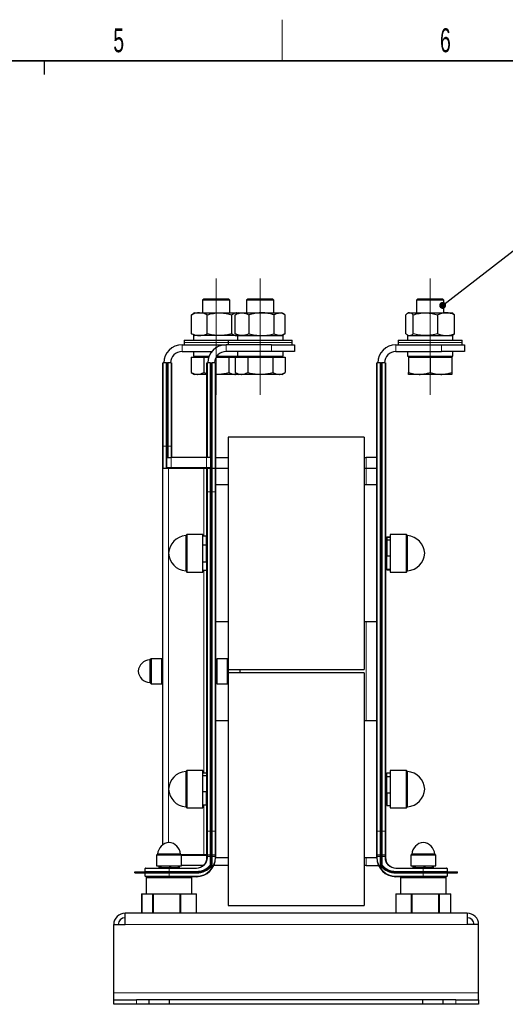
# Model space of a CAD drawing. Header units: millimetres. Extents: x 5 to 418, y 2 to 292.
# Tile 10 of 13: x 226 to 297, y 144 to 288. Entities that reach past the tile are written whole.
import ezdxf

# ---------------------------------------------------------------- set-up
doc = ezdxf.new("R2010")
doc.units = ezdxf.units.MM
doc.layers.add('SLD-0', color=7, linetype='Continuous')
doc.styles.add('SLDTEXTSTYLE0', font='TXT', dxfattribs={"width": 0.605})
doc.dimstyles.new('SLDDIMSTYLE3', dxfattribs={"dimtxt": 0.18, "dimasz": 1.016, "dimexe": 0, "dimexo": 0.0625, "dimgap": 0, "dimtad": 0, "dimtih": 1, "dimtoh": 1, "dimdec": 0, "dimrnd": 1e-09, "dimzin": 0, "dimdsep": 46, "dimtxsty": 'Standard', "dimblk1": 'DOT', "dimblk2": 'DOT', "dimsah": 1, "dimcen": 0.09, "dimadec": 0, "dimazin": 0, "dimtfac": 1.016, "dimtdec": 0, "dimtofl": 0, "dimtmove": 0, "dimatfit": 3, "dimldrblk": 'DOT', "dimfxl": 1, "dimfrac": 2, "dimtolj": 1, "dimtzin": 0, "dimarcsym": 0})

# ---------------------------------------------------------------- blocks, each defined once
blk = doc.blocks.new('_Dot')
at = {"color": 0, "linetype": 'ByBlock', "lineweight": -2}
blk.add_line((-0.5, 0), (-1, 0), dxfattribs=at)
at = {"color": 0, "linetype": 'ByBlock', "const_width": 0.5}
blk.add_lwpolyline([(-0.25, 0, 1), (0.25, 0, 1)], format="xyb", close=True, dxfattribs=at)

msp = doc.modelspace()

# ---------------------------------------------------------------- linework, layer by layer
at = {"color": 7, "linetype": 'Continuous', "lineweight": 25}
for p, q in [((253.2751, 247.6293), (253.1084, 247.4627)), ((253.1084, 247.4627), (253.1084, 245.6293)), ((257.1084, 247.4627), (253.1084, 247.4627)), ((256.9417, 247.6293), (253.2751, 247.6293)), ((257.1084, 247.4627), (256.9417, 247.6293)), ((257.1084, 245.6293), (257.1084, 247.4627)), ((259.7084, 247.6293), (259.5417, 247.4627)), ((259.5417, 247.4627), (259.5417, 245.6293)), ((263.5417, 247.4627), (259.5417, 247.4627)), ((263.3751, 247.6293), (259.7084, 247.6293)), ((263.5417, 247.4627), (263.3751, 247.6293)), ((263.5417, 245.6293), (263.5417, 247.4627)), ((284.5417, 247.6293), (284.3751, 247.4627)), ((284.3751, 247.4627), (284.3751, 245.6293)), ((288.3751, 247.4627), (284.3751, 247.4627)), ((288.2084, 247.6293), (284.5417, 247.6293)), ((288.3751, 247.4627), (288.2084, 247.6293)), ((288.3751, 245.6293), (288.3751, 247.4627)), ((251.4975, 245.3465), (251.718, 245.4878)), ((251.4975, 242.5788), (251.4975, 245.3465)), ((251.9417, 245.6293), (251.7126, 245.4971)), ((251.9417, 245.6293), (252.6496, 245.6293)), ((252.6496, 245.6293), (255.6072, 245.6293)), ((253.8017, 242.5788), (253.8017, 245.3465)), ((255.6072, 245.6293), (258.066, 245.6293)), ((257.4126, 242.5788), (257.4126, 245.3465)), ((257.8918, 245.3465), (258.0093, 245.4158)), ((257.8918, 242.5788), (257.8918, 245.3465)), ((258.3751, 245.6293), (258.0019, 245.4139)), ((258.2862, 245.578), (258.066, 245.6293)), ((258.066, 245.6293), (258.2751, 245.6293)), ((258.3251, 245.6005), (258.2751, 245.6293)), ((258.3751, 245.6293), (258.8997, 245.6293)), ((258.8997, 245.6293), (261.7325, 245.6293)), ((259.9076, 242.5788), (259.9076, 245.3465)), ((261.7325, 245.6293), (264.3746, 245.6293)), ((263.5575, 242.5788), (263.5575, 245.3465)), ((264.3746, 245.6293), (264.7084, 245.6293)), ((265.0816, 245.4139), (264.7084, 245.6293)), ((265.1916, 242.5788), (265.1916, 245.3465)), ((282.8039, 242.5788), (282.8039, 245.3465)), ((283.2084, 245.6293), (283.0531, 245.5397)), ((283.2084, 245.6293), (283.3565, 245.6293)), ((283.3565, 245.6293), (285.6946, 245.6293)), ((283.909, 242.5788), (283.909, 245.3465)), ((285.6946, 245.6293), (288.7132, 245.6293)), ((287.4801, 242.5788), (287.4801, 245.3465)), ((288.7132, 245.6293), (289.5417, 245.6293)), ((289.6971, 245.5397), (289.5417, 245.6293)), ((289.9462, 242.5788), (289.9462, 245.3465)), ((251.7179, 242.4353), (251.4975, 242.5788)), ((251.7136, 242.4277), (251.9417, 242.296)), ((251.7751, 242.296), (251.7751, 241.6293)), ((258.2084, 242.296), (251.7751, 242.296)), ((258.0093, 242.5095), (257.8918, 242.5788)), ((258.0019, 242.5115), (258.3751, 242.296)), ((258.2084, 242.296), (258.2084, 241.6293)), ((258.2084, 242.296), (264.5699, 242.296)), ((258.2751, 242.296), (258.3251, 242.3249)), ((264.5699, 242.296), (264.8751, 242.296)), ((264.7084, 242.296), (265.0816, 242.5115)), ((264.8751, 241.6293), (264.8751, 242.296)), ((283.0417, 242.296), (283.0417, 241.6293)), ((283.0417, 242.296), (289.7084, 242.296)), ((283.0531, 242.3857), (283.2084, 242.296)), ((289.5417, 242.296), (289.6971, 242.3857)), ((289.7084, 241.6293), (289.7084, 242.296)), ((250.1084, 240.9627), (256.4417, 240.9627)), ((250.4417, 241.6293), (250.4417, 241.296)), ((250.4417, 241.6293), (256.8751, 241.6293)), ((250.4417, 241.296), (250.4417, 240.9627)), ((256.4417, 240.9627), (256.5417, 240.9627)), ((263.2084, 240.9627), (256.5417, 240.9627)), ((256.8751, 241.6293), (256.8751, 241.296)), ((256.8751, 241.6293), (257.2294, 241.6293)), ((256.8751, 241.296), (256.8751, 240.9627)), ((257.2294, 241.6293), (266.2084, 241.6293)), ((263.2084, 240.9627), (266.5417, 240.9627)), ((266.2084, 241.296), (266.2084, 241.6293)), ((266.2084, 240.9627), (266.2084, 241.296)), ((266.5417, 240.9627), (266.5417, 239.9627)), ((281.3751, 240.9627), (288.0417, 240.9627)), ((281.7084, 241.6293), (281.7084, 241.296)), ((281.7084, 241.6293), (291.0417, 241.6293)), ((281.7084, 241.296), (281.7084, 240.9627)), ((288.0417, 240.9627), (291.3751, 240.9627)), ((291.0417, 241.296), (291.0417, 241.6293)), ((291.0417, 240.9627), (291.0417, 241.296)), ((291.3751, 240.9627), (291.3751, 239.9627)), ((250.1084, 239.9627), (254.4601, 239.9627)), ((251.4519, 239.1627), (251.4519, 236.9122)), ((251.4519, 239.1627), (252.366, 239.1627)), ((251.7751, 239.9627), (251.7751, 239.296)), ((251.7751, 239.296), (254.0697, 239.296)), ((251.9417, 239.296), (251.9417, 239.1627)), ((252.366, 239.1627), (253.2801, 239.1627)), ((253.2801, 239.1627), (253.2801, 236.9122)), ((253.2801, 239.1627), (254.0198, 239.1627)), ((255.1181, 239.1627), (256.9367, 239.1627)), ((255.2084, 239.296), (258.2084, 239.296)), ((263.2084, 239.9627), (256.5417, 239.9627)), ((256.9367, 239.1627), (256.9367, 236.9122)), ((256.9367, 239.1627), (257.8508, 239.1627)), ((257.8508, 239.1627), (257.8852, 239.1627)), ((257.8852, 239.1627), (257.8852, 236.9122)), ((257.8852, 239.1627), (258.7993, 239.1627)), ((258.2084, 239.9627), (258.2084, 239.296)), ((258.2086, 239.296), (264.8751, 239.296)), ((258.2751, 239.1627), (258.2751, 239.296)), ((258.3751, 239.296), (258.3751, 239.1627)), ((258.7993, 239.1627), (259.7135, 239.1627)), ((259.7135, 239.1627), (259.7135, 236.9122)), ((259.7135, 239.1627), (261.5417, 239.1627)), ((261.5417, 239.1627), (263.37, 239.1627)), ((266.5417, 239.9627), (263.2084, 239.9627)), ((263.37, 239.1627), (263.37, 236.9122)), ((263.37, 239.1627), (264.2842, 239.1627)), ((264.2842, 239.1627), (265.1983, 239.1627)), ((264.7084, 239.1627), (264.7084, 239.296)), ((264.8751, 239.296), (264.8751, 239.9627)), ((265.1983, 239.1627), (265.1983, 236.9122)), ((281.3751, 239.9627), (288.0417, 239.9627)), ((283.0417, 239.9627), (283.0417, 239.296)), ((283.0417, 239.296), (289.7084, 239.296)), ((283.2084, 239.296), (283.2084, 239.1627)), ((283.2084, 239.1627), (283.2084, 236.9122)), ((283.2084, 239.1627), (284.7917, 239.1627)), ((284.7917, 239.1627), (286.3751, 239.1627)), ((286.3751, 239.1627), (286.3751, 236.9122)), ((286.3751, 239.1627), (287.9584, 239.1627)), ((287.9584, 239.1627), (289.5417, 239.1627)), ((291.3751, 239.9627), (288.0417, 239.9627)), ((289.5417, 239.1627), (289.5417, 239.296)), ((289.5417, 239.1627), (289.5417, 236.9122)), ((289.7084, 239.296), (289.7084, 239.9627)), ((247.3084, 238.296), (247.3751, 238.296)), ((247.3084, 226.1293), (247.3084, 238.296)), ((247.8084, 238.296), (247.3751, 238.296)), ((247.8084, 238.296), (247.8751, 238.296)), ((248.0084, 238.296), (247.8751, 238.296)), ((247.8751, 226.1293), (247.8751, 238.296)), ((248.0084, 226.1293), (248.0084, 238.296)), ((248.0084, 238.296), (248.0751, 238.296)), ((248.5084, 238.296), (248.0751, 238.296)), ((248.5084, 238.296), (248.5751, 238.296)), ((248.5751, 238.296), (248.5751, 226.1293)), ((253.7417, 224.4627), (253.7417, 238.296)), ((253.7417, 238.296), (253.8084, 238.296)), ((254.2417, 238.296), (253.8084, 238.296)), ((254.2417, 238.296), (254.3084, 238.296)), ((254.3084, 238.296), (254.3084, 224.4627)), ((254.3084, 238.296), (254.4417, 238.296)), ((254.4417, 238.296), (254.4417, 224.4627)), ((254.4417, 238.296), (254.5084, 238.296)), ((254.9417, 238.296), (254.5084, 238.296)), ((254.9417, 238.296), (255.0084, 238.296)), ((255.0084, 238.296), (255.0084, 222.8627)), ((278.5751, 169.796), (278.5751, 238.296)), ((278.5751, 238.296), (278.6417, 238.296)), ((279.0751, 238.296), (278.6417, 238.296)), ((279.0751, 238.296), (279.1417, 238.296)), ((279.1417, 169.796), (279.1417, 238.296)), ((279.2751, 238.296), (279.1417, 238.296)), ((279.2751, 169.796), (279.2751, 238.296)), ((279.2751, 238.296), (279.3417, 238.296)), ((279.7751, 238.296), (279.3417, 238.296)), ((279.7751, 238.296), (279.8417, 238.296)), ((279.8417, 238.296), (279.8417, 169.796)), ((251.4519, 236.9122), (251.9417, 236.6293)), ((252.366, 236.6293), (251.9417, 236.6293)), ((253.7417, 236.6293), (252.366, 236.6293)), ((255.0084, 236.6421), (255.1084, 236.6293)), ((255.1084, 236.6293), (255.0084, 236.6293)), ((257.8508, 236.6293), (255.1084, 236.6293)), ((258.2751, 236.6293), (257.8508, 236.6293)), ((257.8852, 236.9122), (258.3751, 236.6293)), ((258.2751, 236.6293), (258.3251, 236.6582)), ((258.7993, 236.6293), (258.3751, 236.6293)), ((261.5417, 236.6293), (258.7993, 236.6293)), ((264.2842, 236.6293), (261.5417, 236.6293)), ((264.7084, 236.6293), (264.2842, 236.6293)), ((264.7084, 236.6293), (265.1983, 236.9122)), ((284.7917, 236.6293), (283.2084, 236.6293)), ((287.9584, 236.6293), (284.7917, 236.6293)), ((289.5417, 236.6293), (287.9584, 236.6293)), ((247.3084, 222.8627), (247.3084, 226.1293)), ((247.8751, 224.4627), (247.8751, 226.1293)), ((248.0084, 224.4627), (248.0084, 226.1293)), ((248.5751, 226.1293), (248.5751, 224.4627)), ((276.7084, 227.4627), (256.8751, 227.4627)), ((256.8751, 227.4627), (256.8751, 193.4627)), ((276.7084, 227.4627), (276.7084, 193.4627)), ((247.8751, 222.996), (247.8751, 224.4627)), ((247.8751, 224.4627), (248.5292, 224.4627)), ((253.6933, 224.4627), (248.5292, 224.4627)), ((254.3084, 224.4627), (253.6933, 224.4627)), ((254.3084, 219.4627), (254.3084, 224.4627)), ((254.4417, 224.4627), (254.3084, 224.4627)), ((254.4417, 219.4627), (254.4417, 224.4627)), ((255.0084, 224.4627), (256.8751, 224.4627)), ((276.7084, 224.4627), (277.0417, 224.4627)), ((278.5751, 224.4627), (277.0417, 224.4627)), ((247.3084, 167.8384), (247.3084, 222.8627)), ((247.3751, 222.9293), (248.1756, 222.9293)), ((248.1756, 222.9293), (253.3398, 222.9293)), ((253.3398, 222.9293), (253.8084, 222.9293)), ((253.7417, 219.4627), (253.7417, 222.8627)), ((253.8084, 222.9293), (254.2417, 222.9293)), ((254.5084, 222.9293), (254.9417, 222.9293)), ((255.0084, 222.9293), (256.8751, 222.9293)), ((255.0084, 222.8627), (255.0084, 219.4627)), ((276.7084, 222.9293), (277.0417, 222.9293)), ((277.0417, 222.9293), (278.5751, 222.9293)), ((256.8751, 220.4627), (255.0084, 220.4627)), ((278.5751, 220.4627), (276.7084, 220.4627)), ((253.7417, 169.796), (253.7417, 219.4627)), ((254.3084, 169.796), (254.3084, 219.4627)), ((254.4417, 169.796), (254.4417, 219.4627)), ((255.0084, 219.4627), (255.0084, 169.796)), ((250.8167, 213.2127), (250.6501, 213.046)), ((253.1667, 213.2127), (250.8167, 213.2127)), ((250.8167, 213.2127), (250.8167, 207.7127)), ((253.1667, 207.7127), (253.1667, 213.2127)), ((282.9001, 213.2127), (280.5501, 213.2127)), ((280.5501, 213.2127), (280.5501, 207.7127)), ((283.0667, 213.046), (282.9001, 213.2127)), ((282.9001, 207.7127), (282.9001, 213.2127)), ((250.6501, 213.046), (250.6501, 208.4518)), ((253.6751, 212.9638), (253.1667, 212.9638)), ((253.6751, 211.6594), (253.6751, 212.9638)), ((253.7417, 212.478), (253.6751, 212.5165)), ((280.0417, 212.5165), (279.8417, 212.401)), ((280.0417, 212.8675), (280.5501, 212.8675)), ((280.0417, 212.8006), (280.0417, 212.8675)), ((280.0417, 212.8006), (280.5501, 212.8006)), ((280.0417, 212.8006), (280.0417, 212.4031)), ((280.0417, 212.4031), (280.0417, 210.0651)), ((280.0417, 212.4031), (280.5501, 212.4031)), ((283.0667, 208.4146), (283.0667, 213.046)), ((253.6751, 211.6594), (253.1667, 211.6594)), ((253.6751, 209.1583), (253.6751, 211.6594)), ((253.6751, 209.1583), (253.1667, 209.1583)), ((253.6751, 209.1583), (253.6751, 207.9616)), ((280.0417, 210.0651), (280.5501, 210.0651)), ((280.0417, 208.1248), (280.0417, 210.0651)), ((250.6501, 208.4518), (250.6501, 207.8793)), ((250.6501, 207.8793), (250.8167, 207.7127)), ((250.8167, 207.7127), (253.1667, 207.7127)), ((253.6751, 207.9616), (253.1667, 207.9616)), ((253.6751, 208.4089), (253.7417, 208.4474)), ((279.8417, 208.5243), (280.0417, 208.4089)), ((280.0417, 208.1248), (280.5501, 208.1248)), ((280.0417, 208.1248), (280.0417, 208.0578)), ((280.0417, 208.0578), (280.5501, 208.0578)), ((280.5501, 207.7127), (282.9001, 207.7127)), ((282.9001, 207.7127), (283.0667, 207.8793)), ((283.0667, 207.8793), (283.0667, 208.4146)), ((255.0084, 200.4627), (256.8751, 200.4627)), ((276.7084, 200.4627), (278.5751, 200.4627)), ((245.5834, 195.046), (245.4167, 194.8793)), ((245.4167, 194.8793), (245.4167, 191.6723)), ((247.1334, 195.046), (245.5834, 195.046)), ((245.5834, 195.046), (245.5834, 191.3793)), ((247.1334, 191.3793), (247.1334, 195.046)), ((247.1334, 194.7135), (247.3084, 194.7135)), ((247.3084, 194.6982), (247.1334, 194.6982)), ((255.0084, 194.7001), (255.1834, 194.7001)), ((255.1834, 194.6776), (255.0084, 194.6776)), ((256.7334, 195.046), (255.1834, 195.046)), ((255.1834, 195.046), (255.1834, 191.3793)), ((256.8751, 194.9043), (256.7334, 195.046)), ((256.7334, 191.3793), (256.7334, 195.046)), ((247.1334, 193.829), (247.3084, 193.829)), ((247.3084, 193.7269), (247.1334, 193.7269)), ((255.0084, 193.7371), (255.1834, 193.7371)), ((255.1834, 193.6325), (255.0084, 193.6325)), ((256.8751, 193.4627), (276.7084, 193.4627)), ((256.9001, 192.9627), (256.9001, 193.4627)), ((258.6167, 193.2127), (258.5768, 193.4627)), ((258.5768, 192.9627), (258.6167, 193.2127)), ((245.4167, 191.6723), (245.4167, 191.546)), ((245.4167, 191.546), (245.5834, 191.3793)), ((247.1334, 192.3281), (247.3084, 192.3281)), ((247.3084, 192.2413), (247.1334, 192.2413)), ((247.1334, 191.7118), (247.3084, 191.7118)), ((255.0084, 192.2497), (255.1834, 192.2497)), ((255.1834, 192.1675), (255.0084, 192.1675)), ((255.0084, 191.7253), (255.1834, 191.7253)), ((276.7084, 192.9627), (256.8751, 192.9627)), ((256.8751, 192.9627), (256.8751, 158.9627)), ((276.7084, 192.9627), (276.7084, 158.9627)), ((245.5834, 191.3793), (247.1334, 191.3793)), ((255.1834, 191.3793), (256.7334, 191.3793)), ((256.7334, 191.3793), (256.8751, 191.521)), ((256.8751, 185.9627), (255.0084, 185.9627)), ((278.5751, 185.9627), (276.7084, 185.9627)), ((250.8167, 178.7127), (250.6501, 178.546)), ((253.1667, 178.7127), (250.8167, 178.7127)), ((250.8167, 178.7127), (250.8167, 173.2127)), ((253.1667, 173.2127), (253.1667, 178.7127)), ((282.9001, 178.7127), (280.5501, 178.7127)), ((280.5501, 178.7127), (280.5501, 173.2127)), ((283.0667, 178.546), (282.9001, 178.7127)), ((282.9001, 173.2127), (282.9001, 178.7127)), ((250.6501, 178.546), (250.6501, 173.7617)), ((253.6751, 178.3028), (253.1667, 178.3028)), ((253.6751, 177.8991), (253.1667, 177.8991)), ((253.6751, 178.3028), (253.6751, 177.8991)), ((253.7417, 177.978), (253.6751, 178.0165)), ((253.6751, 177.8991), (253.6751, 175.559)), ((280.0417, 178.0165), (279.8417, 177.901)), ((280.0417, 178.3497), (280.5501, 178.3497)), ((280.0417, 177.805), (280.0417, 178.3497)), ((280.0417, 177.805), (280.5501, 177.805)), ((280.0417, 175.418), (280.0417, 177.805)), ((283.0667, 173.3793), (283.0667, 178.546)), ((253.6751, 175.559), (253.1667, 175.559)), ((253.6751, 173.6226), (253.6751, 175.559)), ((280.0417, 175.418), (280.0417, 173.5756)), ((280.0417, 175.418), (280.5501, 175.418)), ((250.6501, 173.7617), (250.6501, 173.3793)), ((250.6501, 173.3793), (250.8167, 173.2127)), ((250.8167, 173.2127), (253.1667, 173.2127)), ((253.6751, 173.6226), (253.1667, 173.6226)), ((253.6751, 173.9089), (253.7417, 173.9474)), ((279.8417, 174.0243), (280.0417, 173.9089)), ((280.0417, 173.5756), (280.5501, 173.5756)), ((280.5501, 173.2127), (282.9001, 173.2127)), ((282.9001, 173.2127), (283.0667, 173.3793)), ((253.7417, 166.396), (253.7417, 169.796)), ((254.3084, 164.796), (254.3084, 169.796)), ((254.4417, 164.796), (254.4417, 169.796)), ((255.0084, 169.796), (255.0084, 166.396)), ((278.5751, 166.396), (278.5751, 169.796)), ((279.1417, 164.796), (279.1417, 169.796)), ((279.2751, 164.796), (279.2751, 169.796)), ((279.8417, 169.796), (279.8417, 166.396)), ((246.5417, 166.4543), (246.3751, 166.2877)), ((246.3751, 166.2877), (246.3751, 164.7377)), ((250.0417, 166.2877), (246.3751, 166.2877)), ((247.6394, 166.4543), (246.5417, 166.4543)), ((249.8751, 166.4543), (247.6394, 166.4543)), ((250.0417, 166.2877), (249.8751, 166.4543)), ((253.3398, 166.3293), (250.0001, 166.3293)), ((250.0417, 164.7377), (250.0417, 166.2877)), ((253.7417, 166.3293), (253.3398, 166.3293)), ((253.7417, 166.1293), (253.7417, 166.396)), ((253.7417, 165.9627), (253.7417, 166.1293)), ((254.2417, 166.3293), (253.8084, 166.3293)), ((254.9417, 166.3293), (254.5084, 166.3293)), ((255.0084, 166.396), (255.0084, 166.1293)), ((255.0084, 166.1293), (255.0084, 165.9627)), ((255.0084, 165.9627), (256.8751, 165.9627)), ((276.7084, 165.9627), (278.5751, 165.9627)), ((278.5751, 166.1293), (278.5751, 166.396)), ((278.5751, 165.9627), (278.5751, 166.1293)), ((279.0751, 166.3293), (278.6417, 166.3293)), ((279.7751, 166.3293), (279.3417, 166.3293)), ((279.8417, 166.396), (279.8417, 166.1293)), ((279.8417, 166.1293), (279.8417, 165.9627)), ((283.7084, 166.4543), (283.5417, 166.2877)), ((283.5417, 166.2877), (283.5417, 164.7377)), ((287.2084, 166.2877), (283.5417, 166.2877)), ((285.4249, 166.4543), (283.7084, 166.4543)), ((287.0417, 166.4543), (285.4249, 166.4543)), ((287.2084, 166.2877), (287.0417, 166.4543)), ((287.2084, 164.7377), (287.2084, 166.2877)), ((244.7417, 163.9293), (244.7417, 164.3627)), ((244.8084, 164.4293), (248.2084, 164.4293)), ((246.3751, 164.7377), (250.0417, 164.7377)), ((246.7116, 164.7377), (246.7116, 164.4877)), ((246.7116, 164.4877), (246.8002, 164.4877)), ((246.8002, 164.7377), (246.8002, 164.4877)), ((246.8002, 164.4877), (246.9691, 164.4877)), ((246.9691, 164.4877), (246.9691, 164.7377)), ((246.9691, 164.4877), (247.0352, 164.4877)), ((247.0084, 164.4877), (247.0084, 164.4293)), ((247.0352, 164.7377), (247.0352, 164.4877)), ((247.0352, 164.4877), (248.3341, 164.4877)), ((248.2084, 164.4293), (252.2084, 164.4293)), ((248.3341, 164.4877), (248.3341, 164.7377)), ((248.3341, 164.4877), (248.4434, 164.4877)), ((248.4434, 164.7377), (248.4434, 164.4877)), ((248.4434, 164.4877), (249.5734, 164.4877)), ((249.4084, 164.4293), (249.4084, 164.4877)), ((249.5734, 164.4877), (249.5734, 164.7377)), ((249.5734, 164.4877), (249.6166, 164.4877)), ((249.6166, 164.7377), (249.6166, 164.4877)), ((249.6166, 164.4877), (249.6874, 164.4877)), ((249.6874, 164.4877), (249.6874, 164.7377)), ((249.6874, 164.4877), (249.7052, 164.4877)), ((249.7052, 164.7377), (249.7052, 164.4877)), ((253.2034, 164.796), (250.0417, 164.796)), ((254.3084, 164.796), (254.2417, 164.7293)), ((254.4417, 164.796), (254.3084, 164.796)), ((256.8751, 164.796), (254.7538, 164.796)), ((277.0417, 164.796), (276.7084, 164.796)), ((277.0417, 164.796), (278.8297, 164.796)), ((279.2751, 164.796), (279.1417, 164.796)), ((279.2808, 164.796), (279.2751, 164.796)), ((281.3751, 164.4293), (285.3751, 164.4293)), ((283.5417, 164.7377), (287.2084, 164.7377)), ((283.8881, 164.4877), (283.8881, 164.7377)), ((283.8881, 164.4877), (283.9108, 164.4877)), ((283.9108, 164.7377), (283.9108, 164.4877)), ((283.9108, 164.4877), (283.9304, 164.4877)), ((283.9304, 164.4877), (283.9304, 164.7377)), ((283.9304, 164.4877), (283.966, 164.4877)), ((283.966, 164.7377), (283.966, 164.4877)), ((283.966, 164.4877), (283.9708, 164.4877)), ((283.9708, 164.7377), (283.9708, 164.4877)), ((283.9708, 164.4877), (284.1295, 164.4877)), ((284.1295, 164.4877), (284.1295, 164.7377)), ((284.1295, 164.4877), (284.195, 164.4877)), ((284.1751, 164.4877), (284.1751, 164.4293)), ((284.195, 164.7377), (284.195, 164.4877)), ((284.195, 164.4877), (285.4898, 164.4877)), ((285.3751, 164.4293), (288.7751, 164.4293)), ((285.4898, 164.4877), (285.4898, 164.7377)), ((285.4898, 164.4877), (285.5992, 164.4877)), ((285.5992, 164.7377), (285.5992, 164.4877)), ((285.5992, 164.4877), (286.7353, 164.4877)), ((286.5751, 164.4293), (286.5751, 164.4877)), ((286.7353, 164.4877), (286.7353, 164.7377)), ((286.7353, 164.4877), (286.7793, 164.4877)), ((286.7793, 164.7377), (286.7793, 164.4877)), ((286.7793, 164.4877), (286.8197, 164.4877)), ((286.8197, 164.4877), (286.8197, 164.7377)), ((286.8197, 164.4877), (286.862, 164.4877)), ((286.862, 164.4877), (286.862, 164.7377)), ((288.8417, 164.3627), (288.8417, 163.9293)), ((243.2084, 163.7293), (243.2084, 163.8627)), ((243.2084, 163.8627), (248.2084, 163.8627)), ((243.2084, 163.7293), (248.2084, 163.7293)), ((244.7417, 163.2293), (244.7417, 163.6627)), ((248.2084, 163.1627), (244.8084, 163.1627)), ((245.0417, 163.1627), (244.8751, 162.996)), ((244.8751, 162.996), (244.8751, 160.6627)), ((251.5417, 162.996), (244.8751, 162.996)), ((248.2084, 163.8627), (252.2084, 163.8627)), ((248.2084, 163.7293), (252.2084, 163.7293)), ((252.2084, 163.1627), (248.2084, 163.1627)), ((251.5417, 162.996), (251.3751, 163.1627)), ((251.5417, 160.6627), (251.5417, 162.996)), ((281.3751, 163.8627), (285.3751, 163.8627)), ((281.3751, 163.7293), (285.3751, 163.7293)), ((285.3751, 163.1627), (281.3751, 163.1627)), ((282.2084, 163.1627), (282.0417, 162.996)), ((282.0417, 162.996), (282.0417, 160.6627)), ((288.7084, 162.996), (282.0417, 162.996)), ((285.3751, 163.8627), (290.3751, 163.8627)), ((285.3751, 163.7293), (290.3751, 163.7293)), ((288.7751, 163.1627), (285.3751, 163.1627)), ((288.7084, 162.996), (288.5417, 163.1627)), ((288.7084, 160.6627), (288.7084, 162.996)), ((288.8417, 163.6627), (288.8417, 163.2293)), ((290.3751, 163.7293), (290.3751, 163.8627)), ((244.193, 160.6627), (244.193, 157.8293)), ((244.193, 160.6627), (244.212, 160.6627)), ((244.212, 160.6627), (244.212, 157.8293)), ((244.212, 160.6627), (244.2267, 160.6627)), ((244.2267, 160.6627), (245.8085, 160.6627)), ((245.8085, 160.6627), (245.9437, 160.6627)), ((245.9437, 160.6627), (249.7735, 160.6627)), ((249.7735, 160.6627), (249.9254, 160.6627)), ((249.9254, 160.6627), (252.1734, 160.6627)), ((252.1734, 160.6627), (252.2048, 160.6627)), ((252.2048, 157.8293), (252.2048, 160.6627)), ((252.2048, 160.6627), (252.2238, 160.6627)), ((252.2238, 157.8293), (252.2238, 160.6627)), ((281.3595, 160.6627), (281.3595, 157.8293)), ((281.3595, 160.6627), (281.3726, 160.6627)), ((281.3726, 160.6627), (281.3726, 157.8293)), ((281.3726, 160.6627), (281.4023, 160.6627)), ((281.4023, 160.6627), (283.5958, 160.6627)), ((283.5958, 160.6627), (283.7465, 160.6627)), ((283.7465, 160.6627), (287.5824, 160.6627)), ((287.5824, 160.6627), (287.7193, 160.6627)), ((287.7193, 160.6627), (289.3616, 160.6627)), ((289.3616, 160.6627), (289.3776, 160.6627)), ((289.3776, 157.8293), (289.3776, 160.6627)), ((289.3776, 160.6627), (289.3907, 160.6627)), ((289.3907, 157.8293), (289.3907, 160.6627)), ((256.8751, 158.9627), (276.7084, 158.9627)), ((291.7917, 157.8293), (241.7917, 157.8293)), ((241.7917, 156.1627), (241.7917, 157.8293)), ((291.7917, 157.8293), (291.7917, 156.1627)), ((240.1251, 156.1627), (241.7917, 156.1627)), ((240.1251, 146.1627), (240.1251, 156.1627)), ((293.4584, 156.1627), (291.7917, 156.1627)), ((293.4584, 146.1627), (293.4584, 156.1627)), ((240.1251, 145.1627), (240.1251, 146.1627)), ((293.4584, 145.1627), (293.4584, 146.1627)), ((240.1251, 144.496), (240.1251, 145.1627)), ((240.1251, 145.1627), (243.4584, 145.1627)), ((243.4584, 144.496), (240.1251, 144.496)), ((245.2917, 145.1627), (243.4584, 145.1627)), ((245.2917, 144.496), (243.4584, 144.496)), ((245.2917, 144.496), (245.2917, 145.1627)), ((248.2917, 145.1627), (245.2917, 145.1627)), ((248.2917, 144.496), (245.2917, 144.496)), ((248.2917, 144.496), (248.2917, 145.1627)), ((285.2917, 145.1627), (248.2917, 145.1627)), ((285.2917, 144.496), (248.2917, 144.496)), ((285.2917, 144.496), (285.2917, 145.1627)), ((288.2917, 145.1627), (285.2917, 145.1627)), ((288.2917, 144.496), (285.2917, 144.496)), ((288.2917, 144.496), (288.2917, 145.1627)), ((290.1251, 145.1627), (288.2917, 145.1627)), ((290.1251, 144.496), (288.2917, 144.496)), ((290.1251, 145.1627), (293.4584, 145.1627)), ((293.4584, 144.496), (290.1251, 144.496)), ((293.4584, 145.1627), (293.4584, 144.496))]:
    msp.add_line(p, q, dxfattribs=at)
at = {"color": 7, "linetype": 'Continuous', "lineweight": 18}
for p, q in [((250.1084, 239.9627), (250.1084, 240.9627)), ((250.4417, 241.296), (256.8751, 241.296)), ((256.4417, 240.9608), (256.4417, 240.9627)), ((256.5417, 239.9627), (256.5417, 240.9627)), ((256.8751, 241.296), (257.2294, 241.296)), ((257.2294, 241.296), (266.2084, 241.296)), ((263.2084, 239.9627), (263.2084, 240.9627)), ((281.3751, 239.9627), (281.3751, 240.9627)), ((281.7084, 241.296), (291.0417, 241.296)), ((288.0417, 239.9627), (288.0417, 240.9627)), ((247.3751, 238.296), (247.3751, 226.1293)), ((247.8084, 226.1293), (247.8084, 238.296)), ((248.0751, 238.296), (248.0751, 226.1293)), ((248.5084, 226.1293), (248.5084, 238.296)), ((253.8084, 238.296), (253.8084, 224.4627)), ((254.2417, 224.4627), (254.2417, 238.296)), ((254.5084, 238.296), (254.5084, 222.9293)), ((254.9417, 222.9293), (254.9417, 238.296)), ((278.6417, 238.296), (278.6417, 169.796)), ((279.0751, 169.796), (279.0751, 238.296)), ((279.3417, 238.296), (279.3417, 169.796)), ((279.7751, 169.796), (279.7751, 238.296)), ((247.3751, 226.1293), (247.3084, 226.1293)), ((247.3751, 226.1293), (247.3751, 222.9293)), ((247.3751, 226.1293), (247.8084, 226.1293)), ((247.8084, 222.9293), (247.8084, 226.1293)), ((247.8084, 226.1293), (247.8751, 226.1293)), ((248.0084, 226.1293), (247.8751, 226.1293)), ((248.0084, 226.1293), (248.0751, 226.1293)), ((248.0751, 226.1293), (248.0751, 224.4627)), ((248.0751, 226.1293), (248.5084, 226.1293)), ((248.5084, 224.4627), (248.5084, 226.1293)), ((248.5084, 226.1293), (248.5751, 226.1293)), ((248.5292, 222.996), (248.5292, 224.4627)), ((253.6933, 222.996), (253.6933, 224.4627)), ((277.0417, 224.4627), (277.0417, 222.9293)), ((248.1285, 222.8627), (247.3084, 222.8627)), ((247.8751, 222.996), (248.5292, 222.996)), ((253.2926, 222.8627), (248.1285, 222.8627)), ((248.1285, 168.1621), (248.1285, 222.8627)), ((248.5292, 222.996), (253.6933, 222.996)), ((253.7417, 222.8627), (253.2926, 222.8627)), ((253.2926, 212.9638), (253.2926, 222.8627)), ((253.6933, 222.996), (254.3084, 222.996)), ((253.8084, 222.9293), (253.8084, 219.4627)), ((254.2417, 219.4627), (254.2417, 222.9293)), ((254.5084, 222.9293), (254.5084, 219.4627)), ((254.9417, 219.4627), (254.9417, 222.9293)), ((256.8751, 222.8627), (255.0084, 222.8627)), ((277.0417, 222.8627), (276.7084, 222.8627)), ((277.0417, 222.9293), (277.0417, 222.8627)), ((277.0417, 222.8627), (277.0417, 220.4627)), ((278.5751, 222.8627), (277.0417, 222.8627)), ((253.8084, 219.4627), (253.7417, 219.4627)), ((254.2417, 219.4627), (253.8084, 219.4627)), ((253.8084, 219.4627), (253.8084, 169.796)), ((254.2417, 169.796), (254.2417, 219.4627)), ((254.2417, 219.4627), (254.3084, 219.4627)), ((254.4417, 219.4627), (254.3084, 219.4627)), ((254.4417, 219.4627), (254.5084, 219.4627)), ((254.5084, 219.4627), (254.5084, 169.796)), ((254.9417, 219.4627), (254.5084, 219.4627)), ((254.9417, 169.796), (254.9417, 219.4627)), ((254.9417, 219.4627), (255.0084, 219.4627)), ((253.2926, 178.3028), (253.2926, 207.9616)), ((277.0417, 200.4627), (277.0417, 185.9627)), ((253.2926, 166.396), (253.2926, 173.6226)), ((253.8084, 169.796), (253.7417, 169.796)), ((253.8084, 169.796), (254.2417, 169.796)), ((253.8084, 169.796), (253.8084, 166.3293)), ((254.2417, 169.796), (254.3084, 169.796)), ((254.2417, 166.3293), (254.2417, 169.796)), ((254.4417, 169.796), (254.3084, 169.796)), ((254.4417, 169.796), (254.5084, 169.796)), ((254.5084, 169.796), (254.5084, 166.3293)), ((254.5084, 169.796), (254.9417, 169.796)), ((254.9417, 166.3293), (254.9417, 169.796)), ((254.9417, 169.796), (255.0084, 169.796)), ((278.6417, 169.796), (278.5751, 169.796)), ((278.6417, 169.796), (279.0751, 169.796)), ((278.6417, 169.796), (278.6417, 166.3293)), ((279.1417, 169.796), (279.0751, 169.796)), ((279.0751, 166.3293), (279.0751, 169.796)), ((279.2751, 169.796), (279.1417, 169.796)), ((279.3417, 169.796), (279.2751, 169.796)), ((279.3417, 169.796), (279.3417, 166.3293)), ((279.3417, 169.796), (279.7751, 169.796)), ((279.7751, 166.3293), (279.7751, 169.796)), ((279.7751, 169.796), (279.8417, 169.796)), ((249.9334, 166.396), (253.2926, 166.396)), ((253.6933, 166.2627), (250.0417, 166.2627)), ((253.2926, 166.396), (253.7417, 166.396)), ((253.7417, 166.2627), (253.6933, 166.2627)), ((253.6933, 165.5804), (253.6933, 166.2627)), ((253.8084, 166.1293), (253.7417, 166.1293)), ((253.8084, 165.9627), (253.7417, 165.9627)), ((253.8084, 166.3293), (253.8084, 166.1293)), ((254.2417, 166.1293), (253.8084, 166.1293)), ((253.8084, 166.1293), (253.8084, 165.9627)), ((254.2417, 166.1293), (254.2417, 166.3293)), ((254.2417, 166.1293), (254.3084, 166.1293)), ((254.2417, 164.8805), (254.2417, 166.1293)), ((254.4417, 166.1293), (254.5084, 166.1293)), ((254.5084, 166.3293), (254.5084, 166.1293)), ((254.9417, 166.1293), (254.5084, 166.1293)), ((254.5084, 166.1293), (254.5084, 164.7726)), ((254.9417, 166.1293), (254.9417, 166.3293)), ((254.9417, 166.1293), (255.0084, 166.1293)), ((254.9417, 165.9627), (254.9417, 166.1293)), ((254.9417, 165.9627), (255.0084, 165.9627)), ((277.0417, 165.9627), (277.0417, 164.796)), ((278.6417, 166.1293), (278.5751, 166.1293)), ((278.6417, 165.9627), (278.5751, 165.9627)), ((278.6417, 166.3293), (278.6417, 166.1293)), ((279.0751, 166.1293), (278.6417, 166.1293)), ((278.6417, 166.1293), (278.6417, 165.9627)), ((279.0751, 166.1293), (279.0751, 166.3293)), ((279.1417, 166.1293), (279.0751, 166.1293)), ((279.0751, 164.7726), (279.0751, 166.1293)), ((279.3417, 166.1293), (279.2751, 166.1293)), ((279.3417, 166.3293), (279.3417, 166.1293)), ((279.7751, 166.1293), (279.3417, 166.1293)), ((279.3417, 166.1293), (279.3417, 164.8805)), ((279.7751, 166.1293), (279.7751, 166.3293)), ((279.7751, 166.1293), (279.8417, 166.1293)), ((279.7751, 165.9627), (279.7751, 166.1293)), ((279.7751, 165.9627), (279.8417, 165.9627)), ((248.2084, 164.3627), (244.7417, 164.3627)), ((248.2084, 164.3627), (248.2084, 164.4293)), ((248.2084, 164.3627), (248.2084, 163.9293)), ((252.2084, 164.3627), (248.2084, 164.3627)), ((252.2084, 164.3627), (252.2084, 164.4293)), ((254.2842, 164.8153), (254.2337, 164.8587)), ((254.2417, 164.8805), (254.3084, 164.8805)), ((254.2417, 164.7293), (254.2417, 164.767)), ((254.3862, 164.7293), (254.2417, 164.7293)), ((279.3751, 164.7293), (279.1973, 164.7293)), ((279.2751, 164.8805), (279.3417, 164.8805)), ((279.3498, 164.8587), (279.2993, 164.8153)), ((279.3751, 164.7307), (279.3751, 164.7293)), ((281.3751, 164.3627), (281.3751, 164.4293)), ((285.3751, 164.3627), (281.3751, 164.3627)), ((285.3751, 164.3627), (285.3751, 164.4293)), ((285.3751, 163.9293), (285.3751, 164.3627)), ((288.8417, 164.3627), (285.3751, 164.3627)), ((244.7417, 163.9293), (248.2084, 163.9293)), ((248.2084, 163.6627), (244.7417, 163.6627)), ((244.7417, 163.2293), (248.2084, 163.2293)), ((248.2084, 163.9293), (252.2084, 163.9293)), ((248.2084, 163.9293), (248.2084, 163.8627)), ((248.2084, 163.7293), (248.2084, 163.8627)), ((248.2084, 163.7293), (248.2084, 163.6627)), ((252.2084, 163.6627), (248.2084, 163.6627)), ((248.2084, 163.6627), (248.2084, 163.2293)), ((248.2084, 163.2293), (252.2084, 163.2293)), ((248.2084, 163.2293), (248.2084, 163.1627)), ((252.2084, 163.9293), (252.2084, 163.8627)), ((252.2084, 163.7293), (252.2084, 163.6627)), ((252.2084, 163.2293), (252.2084, 163.1627)), ((281.3751, 163.9293), (285.3751, 163.9293)), ((281.3751, 163.9293), (281.3751, 163.8627)), ((281.3751, 163.7293), (281.3751, 163.6627)), ((285.3751, 163.6627), (281.3751, 163.6627)), ((281.3751, 163.2293), (285.3751, 163.2293)), ((281.3751, 163.2293), (281.3751, 163.1627)), ((285.3751, 163.9293), (288.8417, 163.9293)), ((285.3751, 163.9293), (285.3751, 163.8627)), ((285.3751, 163.7293), (285.3751, 163.8627)), ((285.3751, 163.7293), (285.3751, 163.6627)), ((288.8417, 163.6627), (285.3751, 163.6627)), ((285.3751, 163.2293), (285.3751, 163.6627)), ((285.3751, 163.2293), (288.8417, 163.2293)), ((285.3751, 163.2293), (285.3751, 163.1627)), ((244.2267, 160.6627), (244.2267, 157.8293)), ((245.8085, 157.8293), (245.8085, 160.6627)), ((245.9437, 160.6627), (245.9437, 157.8293)), ((249.7735, 157.8293), (249.7735, 160.6627)), ((249.9254, 160.6627), (249.9254, 157.8293)), ((252.1734, 157.8293), (252.1734, 160.6627)), ((281.4023, 160.6627), (281.4023, 157.8293)), ((283.5958, 157.8293), (283.5958, 160.6627)), ((283.7465, 160.6627), (283.7465, 157.8293)), ((287.5824, 157.8293), (287.5824, 160.6627)), ((287.7193, 160.6627), (287.7193, 157.8293)), ((289.3616, 157.8293), (289.3616, 160.6627)), ((291.7917, 156.1627), (241.7917, 156.1627)), ((293.4584, 146.1627), (240.1251, 146.1627)), ((243.4584, 145.1627), (243.4584, 144.496)), ((290.1251, 144.496), (290.1251, 145.1627))]:
    msp.add_line(p, q, dxfattribs=at)
at = {"color": 7, "linetype": 'Continuous', "lineweight": 25}
for centre, radius, start, end in [((250.1084, 238.296), 2.6667, 90, 180), ((256.5417, 238.296), 2.6667, 90, 180), ((281.3751, 238.296), 2.6667, 90, 180), ((250.1084, 238.296), 1.6667, 90, 180), ((256.5417, 238.296), 1.6667, 90, 180), ((281.3751, 238.296), 1.6667, 90, 180), ((247.3751, 222.8627), 0.0667, 90, 180), ((247.8084, 222.996), 0.0667, 270, 0), ((253.8084, 222.8627), 0.0667, 90, 180), ((254.2417, 222.996), 0.0667, 270, 0), ((254.5084, 222.996), 0.0667, 180, 270), ((254.9417, 222.8627), 0.0667, 0, 90), ((250.8789, 210.3055), 2.75, 94.773376, 176.724467), ((282.8379, 210.3055), 2.75, 3.275533, 85.226624), ((250.8789, 210.6198), 2.75, 183.275533, 265.226624), ((282.8379, 210.6198), 2.75, 274.773376, 356.724467), ((245.5261, 193.0493), 1.8333, 93.420099, 174.886553), ((245.5261, 193.3761), 1.8333, 185.113447, 266.579901), ((250.8789, 175.8055), 2.75, 94.773376, 176.724467), ((282.8379, 175.8055), 2.75, 3.275533, 85.226624), ((250.8789, 176.1198), 2.75, 183.275533, 265.226624), ((282.8379, 176.1198), 2.75, 274.773376, 356.724467), ((248.3718, 166.345), 1.8333, 95.113447, 176.579901), ((248.045, 166.345), 1.8333, 3.420099, 84.886553), ((285.5385, 166.345), 1.8333, 95.113447, 176.579901), ((285.2117, 166.345), 1.8333, 3.420099, 84.886553), ((252.2084, 165.9627), 2.8, 270, 0), ((252.2084, 165.9627), 1.5333, 270, 0), ((253.8084, 166.396), 0.0667, 180, 270), ((254.2417, 166.2627), 0.0667, 0, 90), ((254.5084, 166.2627), 0.0667, 90, 180), ((254.9417, 166.396), 0.0667, 270, 0), ((278.6417, 166.396), 0.0667, 180, 270), ((281.3751, 165.9627), 2.8, 180, 270), ((279.0751, 166.2627), 0.0667, 0, 90), ((279.3417, 166.2627), 0.0667, 90, 180), ((279.7751, 166.396), 0.0667, 270, 0), ((281.3751, 165.9627), 1.5333, 180, 270), ((244.8084, 164.3627), 0.0667, 90, 180), ((252.2084, 166.6007), 2.738, 270, 317.95584), ((252.2084, 166.6007), 2.8714, 270, 319.327665), ((281.3751, 166.6007), 2.8714, 220.672335, 270), ((279.3751, 164.8805), 0.1, 180, 220.69914), ((281.3751, 166.6007), 2.738, 223.075479, 270), ((288.7751, 164.3627), 0.0667, 0, 90), ((244.6751, 163.9293), 0.0667, 270, 0), ((244.6751, 163.6627), 0.0667, 0, 90), ((244.8084, 163.2293), 0.0667, 180, 270), ((288.7751, 163.2293), 0.0667, 270, 0), ((288.9084, 163.9293), 0.0667, 180, 270), ((288.9084, 163.6627), 0.0667, 90, 180), ((241.7917, 156.1627), 1.6667, 90, 180), ((241.7917, 156.1627), 1, 90, 180), ((291.7917, 156.1627), 1.6667, 0, 90), ((291.7917, 156.1627), 1, 0, 90)]:
    msp.add_arc(centre, radius, start, end, dxfattribs=at)
at = {"color": 7, "linetype": 'Continuous', "lineweight": 18}
for centre, radius, start, end in [((248.1874, 222.871), 0.0595, 101.421754, 188.049467), ((248.4703, 222.9877), 0.0595, 281.421754, 8.049467), ((253.3516, 222.871), 0.0595, 101.421754, 188.049467), ((253.6344, 222.9877), 0.0595, 281.421754, 8.049467), ((252.2084, 165.9627), 2.7333, 270, 0), ((252.2084, 165.9627), 1.6, 270, 0), ((253.3516, 166.3877), 0.0595, 171.950533, 258.578246), ((253.6344, 166.271), 0.0595, 351.950533, 78.578246), ((281.3751, 165.9627), 2.7333, 180, 270), ((281.3751, 165.9627), 1.6, 180, 270), ((252.2084, 166.6007), 2.6714, 270, 319.30086), ((252.2084, 166.6007), 2.938, 270, 321.521336), ((254.2084, 164.8805), 0.0333, 319.30086, 0), ((281.3751, 166.6007), 2.938, 218.478664, 270), ((279.3751, 164.8805), 0.0333, 180, 220.69914), ((281.3751, 166.6007), 2.6714, 220.69914, 270)]:
    msp.add_arc(centre, radius, start, end, dxfattribs=at)
at = {"color": 7, "linetype": 'Continuous', "lineweight": 25}
for points, knots in [([(252.6496, 245.6293), (252.5551, 245.6259), (252.1652, 245.6118), (251.7853, 245.4609), (251.4975, 245.3465)], [0, 0, 0, 0, 0.24238647, 1, 1, 1, 1]), ([(253.8017, 245.3465), (253.7175, 245.3839), (253.3423, 245.5504), (252.9522, 245.5949), (252.6496, 245.6293)], [0, 0, 0, 0, 0.22439216, 1, 1, 1, 1]), ([(253.8017, 245.3465), (254.095, 245.4256), (254.6868, 245.5851), (255.2985, 245.6145), (255.6072, 245.6293)], [0, 0, 0, 0, 0.49545796, 1, 1, 1, 1]), ([(255.6072, 245.6293), (255.65, 245.629), (255.9741, 245.6264), (256.5851, 245.5647), (257.1351, 245.4197), (257.4126, 245.3465)], [0, 0, 0, 0, 0.07009183, 0.53078536, 1, 1, 1, 1]), ([(258.066, 245.6293), (258.0505, 245.629), (257.9332, 245.6264), (257.7121, 245.5647), (257.5131, 245.4197), (257.4126, 245.3465)], [0, 0, 0, 0, 0.07009183, 0.53078536, 1, 1, 1, 1]), ([(257.8918, 245.3465), (258.0555, 245.4256), (258.3859, 245.5851), (258.7274, 245.6145), (258.8997, 245.6293)], [0, 0, 0, 0, 0.495457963, 1, 1, 1, 1]), ([(258.8997, 245.6293), (258.9236, 245.629), (259.1045, 245.6264), (259.4456, 245.5647), (259.7527, 245.4197), (259.9076, 245.3465)], [0, 0, 0, 0, 0.07009183, 0.53078536, 1, 1, 1, 1]), ([(261.7325, 245.6293), (261.6893, 245.629), (261.3617, 245.6264), (260.7441, 245.5647), (260.1881, 245.4197), (259.9076, 245.3465)], [0, 0, 0, 0, 0.07009183, 0.53078536, 1, 1, 1, 1]), ([(263.5575, 245.3465), (263.2611, 245.4256), (262.6629, 245.5851), (262.0445, 245.6145), (261.7325, 245.6293)], [0, 0, 0, 0, 0.49545796, 1, 1, 1, 1]), ([(263.5575, 245.3465), (263.6172, 245.3839), (263.8833, 245.5504), (264.16, 245.5949), (264.3746, 245.6293)], [0, 0, 0, 0, 0.224392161, 1, 1, 1, 1]), ([(264.3746, 245.6293), (264.4416, 245.6259), (264.7181, 245.6118), (264.9875, 245.4609), (265.1916, 245.3465)], [0, 0, 0, 0, 0.24238647, 1, 1, 1, 1]), ([(283.3565, 245.6293), (283.3112, 245.6259), (283.1242, 245.6118), (282.942, 245.4609), (282.8039, 245.3465)], [0, 0, 0, 0, 0.24238647, 1, 1, 1, 1]), ([(283.909, 245.3465), (283.8686, 245.3839), (283.6887, 245.5504), (283.5016, 245.5949), (283.3565, 245.6293)], [0, 0, 0, 0, 0.22439216, 1, 1, 1, 1]), ([(283.909, 245.3465), (284.199, 245.4256), (284.7843, 245.5851), (285.3893, 245.6145), (285.6946, 245.6293)], [0, 0, 0, 0, 0.495457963, 1, 1, 1, 1]), ([(285.6946, 245.6293), (285.7369, 245.629), (286.0574, 245.6264), (286.6617, 245.5647), (287.2057, 245.4197), (287.4801, 245.3465)], [0, 0, 0, 0, 0.07009183, 0.53078536, 1, 1, 1, 1]), ([(288.7132, 245.6293), (288.6839, 245.629), (288.4626, 245.6264), (288.0453, 245.5647), (287.6697, 245.4197), (287.4801, 245.3465)], [0, 0, 0, 0, 0.07009183, 0.53078536, 1, 1, 1, 1]), ([(289.9462, 245.3465), (289.7459, 245.4256), (289.3418, 245.5851), (288.924, 245.6145), (288.7132, 245.6293)], [0, 0, 0, 0, 0.49545796, 1, 1, 1, 1]), ([(289.9462, 245.3465), (289.906, 245.3863), (289.8236, 245.4677), (289.7379, 245.4931), (289.6941, 245.5061)], [0, 0, 0, 0, 0.48848465, 1, 1, 1, 1]), ([(251.4975, 242.5788), (251.7853, 242.4645), (252.1652, 242.3135), (252.5551, 242.2994), (252.6496, 242.296)], [0, 0, 0, 0, 0.75761353, 1, 1, 1, 1]), ([(252.6496, 242.296), (252.9522, 242.3305), (253.3423, 242.3749), (253.7175, 242.5415), (253.8017, 242.5788)], [0, 0, 0, 0, 0.77560784, 1, 1, 1, 1]), ([(255.6072, 242.296), (255.5644, 242.2963), (255.2403, 242.2989), (254.6293, 242.3607), (254.0793, 242.5057), (253.8017, 242.5788)], [0, 0, 0, 0, 0.07009183, 0.53078536, 1, 1, 1, 1]), ([(257.4126, 242.5788), (257.1194, 242.4998), (256.5276, 242.3402), (255.9159, 242.3108), (255.6072, 242.296)], [0, 0, 0, 0, 0.49545796, 1, 1, 1, 1]), ([(257.4126, 242.5788), (257.5188, 242.4998), (257.7329, 242.3402), (257.9543, 242.3108), (258.066, 242.296)], [0, 0, 0, 0, 0.49545796, 1, 1, 1, 1]), ([(258.8997, 242.296), (258.8758, 242.2963), (258.6949, 242.2989), (258.3538, 242.3607), (258.0468, 242.5057), (257.8918, 242.5788)], [0, 0, 0, 0, 0.07009183, 0.53078536, 1, 1, 1, 1]), ([(258.066, 242.296), (258.0815, 242.2961), (258.1559, 242.2967), (258.2297, 242.3243), (258.2882, 242.3462)], [0, 0, 0, 0, 0.208302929, 1, 1, 1, 1]), ([(259.9076, 242.5788), (259.7439, 242.4998), (259.4135, 242.3402), (259.072, 242.3108), (258.8997, 242.296)], [0, 0, 0, 0, 0.49545796, 1, 1, 1, 1]), ([(259.9076, 242.5788), (260.204, 242.4998), (260.8022, 242.3402), (261.4205, 242.3108), (261.7325, 242.296)], [0, 0, 0, 0, 0.49545796, 1, 1, 1, 1]), ([(261.7325, 242.296), (261.7758, 242.2963), (262.1034, 242.2989), (262.721, 242.3607), (263.277, 242.5057), (263.5575, 242.5788)], [0, 0, 0, 0, 0.07009183, 0.53078536, 1, 1, 1, 1]), ([(264.3746, 242.296), (264.16, 242.3305), (263.8833, 242.3749), (263.6172, 242.5415), (263.5575, 242.5788)], [0, 0, 0, 0, 0.77560784, 1, 1, 1, 1]), ([(265.1916, 242.5788), (264.9875, 242.4645), (264.7181, 242.3135), (264.4416, 242.2994), (264.3746, 242.296)], [0, 0, 0, 0, 0.75761353, 1, 1, 1, 1]), ([(282.8039, 242.5788), (282.942, 242.4645), (283.1242, 242.3135), (283.3112, 242.2994), (283.3565, 242.296)], [0, 0, 0, 0, 0.75761353, 1, 1, 1, 1]), ([(283.3565, 242.296), (283.5016, 242.3305), (283.6887, 242.3749), (283.8686, 242.5415), (283.909, 242.5788)], [0, 0, 0, 0, 0.77560784, 1, 1, 1, 1]), ([(285.6946, 242.296), (285.6522, 242.2963), (285.3317, 242.2989), (284.7274, 242.3607), (284.1835, 242.5057), (283.909, 242.5788)], [0, 0, 0, 0, 0.07009183, 0.53078536, 1, 1, 1, 1]), ([(287.4801, 242.5788), (287.1902, 242.4998), (286.6049, 242.3402), (285.9998, 242.3108), (285.6946, 242.296)], [0, 0, 0, 0, 0.49545796, 1, 1, 1, 1]), ([(287.4801, 242.5788), (287.6804, 242.4998), (288.0846, 242.3402), (288.5024, 242.3108), (288.7132, 242.296)], [0, 0, 0, 0, 0.49545796, 1, 1, 1, 1]), ([(288.7132, 242.296), (288.7424, 242.2963), (288.9637, 242.2989), (289.381, 242.3607), (289.7567, 242.5057), (289.9462, 242.5788)], [0, 0, 0, 0, 0.07009183, 0.53078536, 1, 1, 1, 1]), ([(289.6941, 242.4193), (289.7379, 242.4323), (289.8236, 242.4576), (289.906, 242.5391), (289.9462, 242.5788)], [0, 0, 0, 0, 0.51151535, 1, 1, 1, 1]), ([(251.4519, 236.9122), (251.6003, 236.8331), (251.9, 236.6736), (252.2097, 236.6442), (252.366, 236.6293)], [0, 0, 0, 0, 0.49545796, 1, 1, 1, 1]), ([(252.366, 236.6293), (252.3877, 236.6297), (252.5518, 236.6322), (252.8611, 236.694), (253.1396, 236.839), (253.2801, 236.9122)], [0, 0, 0, 0, 0.07009183, 0.53078536, 1, 1, 1, 1]), ([(253.2801, 236.9122), (253.3972, 236.8744), (253.5486, 236.8256), (253.7061, 236.8079), (253.7417, 236.8039)], [0, 0, 0, 0, 0.77353504, 1, 1, 1, 1]), ([(255.1084, 236.6293), (255.2456, 236.6322), (255.8642, 236.6451), (256.4674, 236.7953), (256.9367, 236.9122)], [0, 0, 0, 0, 0.221868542, 1, 1, 1, 1]), ([(256.9367, 236.9122), (257.0851, 236.8331), (257.3848, 236.6736), (257.6945, 236.6442), (257.8508, 236.6293)], [0, 0, 0, 0, 0.49545796, 1, 1, 1, 1]), ([(257.8508, 236.6293), (257.8725, 236.6296), (258.0081, 236.6309), (258.1428, 236.6674), (258.2559, 236.6981)], [0, 0, 0, 0, 0.15982977, 1, 1, 1, 1]), ([(257.8852, 236.9122), (258.0336, 236.8331), (258.3333, 236.6736), (258.643, 236.6442), (258.7993, 236.6293)], [0, 0, 0, 0, 0.49545796, 1, 1, 1, 1]), ([(258.7993, 236.6293), (258.821, 236.6297), (258.9851, 236.6322), (259.2945, 236.694), (259.5729, 236.839), (259.7135, 236.9122)], [0, 0, 0, 0, 0.07009183, 0.53078536, 1, 1, 1, 1]), ([(259.7135, 236.9122), (259.8315, 236.879), (260.4266, 236.7119), (261.0455, 236.6661), (261.5417, 236.6293)], [0, 0, 0, 0, 0.19827471, 1, 1, 1, 1]), ([(261.5417, 236.6293), (261.679, 236.6322), (262.2976, 236.6451), (262.9007, 236.7953), (263.37, 236.9122)], [0, 0, 0, 0, 0.221868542, 1, 1, 1, 1]), ([(263.37, 236.9122), (263.5185, 236.8331), (263.8181, 236.6736), (264.1279, 236.6442), (264.2842, 236.6293)], [0, 0, 0, 0, 0.49545796, 1, 1, 1, 1]), ([(264.2842, 236.6293), (264.3058, 236.6297), (264.4699, 236.6322), (264.7793, 236.694), (265.0578, 236.839), (265.1983, 236.9122)], [0, 0, 0, 0, 0.07009183, 0.53078536, 1, 1, 1, 1]), ([(283.2084, 236.9122), (283.4655, 236.8331), (283.9845, 236.6736), (284.521, 236.6442), (284.7917, 236.6293)], [0, 0, 0, 0, 0.49545796, 1, 1, 1, 1]), ([(283.2084, 236.6293), (283.2084, 236.6322), (283.2084, 236.6451), (283.2084, 236.7953), (283.2084, 236.9122)], [0, 0, 0, 0, 0.221868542, 1, 1, 1, 1]), ([(284.7917, 236.6293), (284.8293, 236.6297), (285.1135, 236.6322), (285.6493, 236.694), (286.1317, 236.839), (286.3751, 236.9122)], [0, 0, 0, 0, 0.070091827, 0.530785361, 1, 1, 1, 1]), ([(286.3751, 236.9122), (286.6322, 236.8331), (287.1512, 236.6736), (287.6877, 236.6442), (287.9584, 236.6293)], [0, 0, 0, 0, 0.49545796, 1, 1, 1, 1]), ([(287.9584, 236.6293), (287.9959, 236.6297), (288.2801, 236.6322), (288.816, 236.694), (289.2984, 236.839), (289.5417, 236.9122)], [0, 0, 0, 0, 0.07009183, 0.53078536, 1, 1, 1, 1]), ([(289.5417, 236.9122), (289.5417, 236.7953), (289.5417, 236.6451), (289.5417, 236.6322), (289.5417, 236.6293)], [0, 0, 0, 0, 0.778131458, 1, 1, 1, 1]), ([(254.2417, 164.767), (254.2528, 164.7794), (254.2678, 164.7962), (254.2808, 164.8113), (254.2842, 164.8153)], [0, 0, 0, 0, 0.741237, 1, 1, 1, 1]), ([(254.4417, 164.796), (254.4413, 164.7955), (254.4405, 164.7944), (254.434, 164.7865), (254.4233, 164.7734), (254.407, 164.7537), (254.3933, 164.7377), (254.3862, 164.7293)], [0, 0, 0, 0, 0.15562039, 0.3107246, 0.4774852, 0.72810061, 1, 1, 1, 1]), ([(254.4417, 164.796), (254.4424, 164.7958), (254.4438, 164.7953), (254.4543, 164.7916), (254.4699, 164.7861), (254.4885, 164.7796), (254.5019, 164.7749), (254.508, 164.7727), (254.5084, 164.7726)], [0, 0, 0, 0, 0.19959213, 0.39900799, 0.60333355, 0.81876687, 0.98887435, 1, 1, 1, 1]), ([(279.1417, 164.796), (279.1411, 164.7958), (279.1397, 164.7953), (279.1292, 164.7916), (279.1136, 164.7861), (279.095, 164.7796), (279.0816, 164.7749), (279.0754, 164.7727), (279.0751, 164.7726)], [0, 0, 0, 0, 0.19959213, 0.39900799, 0.60333355, 0.81876687, 0.98887435, 1, 1, 1, 1]), ([(279.1973, 164.7293), (279.19, 164.7379), (279.1762, 164.7541), (279.1593, 164.7745), (279.1483, 164.7879), (279.1426, 164.7949), (279.142, 164.7957), (279.1417, 164.796)], [0, 0, 0, 0, 0.27942701, 0.52520703, 0.71730031, 0.87717582, 1, 1, 1, 1]), ([(279.3751, 164.7293), (279.3748, 164.7296), (279.3621, 164.7399), (279.3388, 164.759), (279.3106, 164.7806), (279.291, 164.7936), (279.284, 164.7953), (279.2808, 164.796)], [0, 0, 0, 0, 0.008131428, 0.345868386, 0.629570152, 0.833530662, 1, 1, 1, 1]), ([(279.2993, 164.8153), (279.3088, 164.8042), (279.3315, 164.778), (279.3591, 164.748), (279.3751, 164.7307)], [0, 0, 0, 0, 0.42174462, 1, 1, 1, 1])]:
    msp.add_open_spline(points, degree=3, knots=knots, dxfattribs=at)
at = {"layer": 'SLD-0', "lineweight": 18}
msp.add_line((264.75, 282.5), (264.75, 288.5), dxfattribs=at)
at = {"layer": 'SLD-0', "lineweight": 35}
msp.add_line((408, 282.5), (26, 282.5), dxfattribs=at)
at = {"layer": 'SLD-0'}
msp.add_line((230, 280.5), (230, 282.5), dxfattribs=at)
msp.add_line((230, 280.5), (230, 282.5), dxfattribs=at)
at = {"layer": 'SLD-0', "color": 7, "linetype": 'Continuous', "lineweight": 18}
for p, q in [((255.1084, 233.6293), (255.1084, 250.6293)), ((261.5417, 233.6293), (261.5417, 250.6293)), ((286.3751, 233.6293), (286.3751, 250.6293))]:
    msp.add_line(p, q, dxfattribs=at)

# ---------------------------------------------------------------- texts
at = {"layer": 'SLD-0', "char_height": 3.5, "attachment_point": 2, "style": 'SLDTEXTSTYLE0'}
for s, insert in [('5', (240.8527, 287.243)), ('6', (288.6027, 287.243))]:
    msp.add_mtext(s, dxfattribs=dict(at, insert=insert))

# ---------------------------------------------------------------- leaders
at = {"layer": 'SLD-0', "color": 7}
msp.add_leader([(288.1993, 246.7105), (302.3857, 257.7428)], dimstyle='SLDDIMSTYLE3', dxfattribs=at)

doc.saveas('drawing.dxf')
